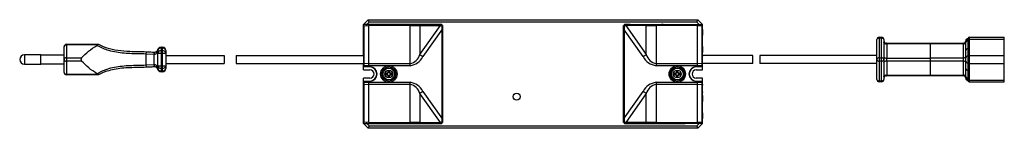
# Paper-space layout '_Vorderseite' of a CAD drawing. Header units: millimetres. Extents: x -220 to 202, y -23 to 23.
import ezdxf

# ---------------------------------------------------------------- set-up
doc = ezdxf.new("R2010")
doc.units = ezdxf.units.MM

psp = doc.layouts.new('_Vorderseite')

# ---------------------------------------------------------------- linework, layer by layer
at = {"color": 7, "linetype": 'Continuous', "lineweight": 25}
for p, q in [((-72.5, 21.25), (-70.5, 23.25)), ((-72.5, 7.9), (-72.5, 21.25)), ((-39, 21.25), (-72.5, 21.25)), ((-71.2, 21.25), (-71.2, 20.68)), ((-70.09, 22.25), (-71.09, 21.25)), ((-70.09, 22.25), (-70.5, 23.25)), ((-70.5, 23.25), (70.5, 23.25)), ((70.09, 22.25), (-70.09, 22.25)), ((-65, 21.25), (-65, 20.69)), ((-63.9, 21.25), (-63.9, 20.69)), ((-59.6, 21.25), (-59.6, 20.69)), ((-58.5, 21.25), (-58.5, 20.69)), ((-55.7, 20.69), (-55.7, 21.25)), ((-54.9, 21.15), (-55.7, 21.15)), ((-54.9, 21.25), (-54.9, 20.69)), ((-41.5, 20.7), (-41.5, 21.25)), ((-41.5, 21.15), (-39.1, 21.15)), ((-40.1, 21.15), (-40.1, 20.71)), ((-39.1, 20.71), (-39.1, 21.15)), ((-39, 21.25), (-39, -21.25)), ((39, 21.25), (72.5, 21.25)), ((39, 21.25), (39, -21.25)), ((41.5, 21.15), (39.1, 21.15)), ((39.1, 21.15), (39.1, 20.71)), ((40.1, 20.71), (40.1, 21.15)), ((41.5, 21.25), (41.5, 20.7)), ((54.9, 20.69), (54.9, 21.25)), ((55.7, 21.15), (54.9, 21.15)), ((55.7, 21.25), (55.7, 20.69)), ((58.5, 20.69), (58.5, 21.25)), ((59.6, 21.25), (59.6, 20.69)), ((63.9, 20.69), (63.9, 21.25)), ((65, 21.25), (65, 20.69)), ((70.09, 22.25), (70.5, 23.25)), ((71.09, 21.25), (70.09, 22.25)), ((70.5, 23.25), (72.5, 21.25)), ((71.2, 20.68), (71.2, 21.25)), ((72.5, 7.9), (72.5, 21.25)), ((-72.22, 20.66), (-72.5, 20.52)), ((-72.22, 20.66), (-70.35, 20.69)), ((-72.18, 4.33), (-72.22, 20.66)), ((-70.35, 20.69), (-70.32, 4.45)), ((-52.59, 20.69), (-70.35, 20.69)), ((-41.5, 20.75), (-54.9, 20.75)), ((-52.59, 3.55), (-52.59, 20.69)), ((-52.59, 20.69), (-48.37, 20.69)), ((-48.37, 8.32), (-39.62, 20.71)), ((-48.37, 20.69), (-39.62, 20.71)), ((-48.37, 20.69), (-48.37, 8.32)), ((-38.67, 19.36), (-47.11, 7.42)), ((-38.67, 20.71), (-38.67, -20.71)), ((38.67, -20.71), (38.67, 20.71)), ((47.11, 7.42), (38.67, 19.36)), ((39.62, 20.71), (48.37, 8.32)), ((48.37, 20.69), (39.62, 20.71)), ((54.9, 20.75), (41.5, 20.75)), ((48.37, 8.32), (48.37, 20.69)), ((48.37, 20.69), (52.59, 20.69)), ((52.59, 20.69), (52.59, 3.55)), ((70.35, 20.69), (52.59, 20.69)), ((70.32, 4.45), (70.35, 20.69)), ((70.35, 20.69), (72.22, 20.66)), ((72.22, 20.66), (72.18, 4.33)), ((72.5, 20.52), (72.22, 20.66)), ((-199.5, 12.7), (-199.5, -0.3)), ((-199.5, 12.7), (-185.9, 12.7)), ((-72.41, 16.6), (-72.41, 11.7)), ((72.41, 11.7), (72.41, 16.6)), ((147, -2.3), (147, 14.7)), ((148, 15.7), (148, -3.3)), ((148, 15.7), (149, 15.7)), ((149, 15.37), (148, 15.37)), ((149, -3.3), (149, 15.7)), ((150, 14.7), (150, -2.3)), ((151, 13.2), (184, 13.2)), ((170, 12.84), (151.26, 12.84)), ((151.26, 12.84), (151.26, 6.84)), ((170, -0.8), (170, 13.2)), ((184, 12.87), (170, 12.87)), ((184, -0.8), (184, 13.2)), ((184.99, 13.44), (185, 13.97)), ((185, 10.02), (184.99, 13.44)), ((186, 14.61), (185.98, 14.06)), ((186, -2.8), (186, 15.2)), ((186, 14.61), (186, 14.61)), ((186.5, 15.7), (186.5, -3.3)), ((186.5, 15.7), (201.5, 15.7)), ((186.5, 14.97), (201.5, 14.97)), ((201.5, -3.3), (201.5, 15.7)), ((-200.5, 0.7), (-200.5, 11.7)), ((-186.28, 12.43), (-199.5, 12.43)), ((-186.5, 12.26), (-186.28, 12.43)), ((-165.47, 9.54), (-165.5, 8.54)), ((-165.5, 8.54), (-165.5, 3.86)), ((-162.08, 8.35), (-165.5, 8.54)), ((-162, 9.35), (-162.08, 8.35)), ((-161.95, 9.34), (-162, 8.34)), ((-160.5, 10), (-160.52, 10)), ((-160.5, 2.4), (-160.5, 10)), ((-160.5, 8.88), (-157, 8.88)), ((-159, 11.5), (-159, 0.9)), ((-159, 11.5), (-158.5, 11.5)), ((-158.5, 11.06), (-159, 11.06)), ((-159, 9.94), (-158.5, 9.94)), ((-158.5, 0.9), (-158.5, 11.5)), ((-157, 10), (-157, 2.4)), ((185, 2.38), (185, 10.02)), ((-210.5, 8.2), (-217.5, 8.2)), ((-217.5, 8.2), (-217.5, 4.2)), ((-210.5, 4.2), (-210.5, 8.2)), ((-200.5, 8.1), (-210.5, 8.1)), ((-210.5, 4.3), (-200.5, 4.3)), ((-199.5, 6.93), (-193.01, 6.93)), ((-193.01, 5.47), (-199.5, 5.47)), ((-162, 4.06), (-162, 8.34)), ((-157, 7.9), (-132, 7.9)), ((-157, 4.5), (-132, 4.5)), ((-132, 7.9), (-132, 4.5)), ((-127, 7.9), (-72.38, 7.9)), ((-127, 7.9), (-127, 4.5)), ((-127, 4.5), (-72.38, 4.5)), ((-72.5, 1.8), (-72.5, 4.5)), ((-70.32, 4.45), (-72.18, 4.33)), ((-72.18, 3.55), (-72.18, 4.33)), ((-70.32, 4.45), (-70.32, 3.55)), ((-70.32, 4.45), (-52.59, 4.45)), ((-48.37, 8.32), (-47.11, 7.42)), ((47.11, 7.42), (48.37, 8.32)), ((52.59, 4.45), (70.32, 4.45)), ((70.32, 3.55), (70.32, 4.45)), ((72.18, 4.33), (70.32, 4.45)), ((72.18, 4.33), (72.18, 3.55)), ((94, 7.9), (72.38, 7.9)), ((94, 4.5), (72.38, 4.5)), ((72.5, 1.8), (72.5, 4.5)), ((94, 4.5), (94, 7.9)), ((147, 7.9), (97, 7.9)), ((97, 7.9), (97, 4.5)), ((147, 4.5), (97, 4.5)), ((148, 6.87), (149, 6.87)), ((149, 5.53), (148, 5.53)), ((151.26, 6.84), (170, 6.84)), ((170, 5.56), (151.26, 5.56)), ((151.26, 5.56), (151.26, -0.44)), ((170, 6.87), (184, 6.87)), ((184, 5.53), (170, 5.53)), ((186.5, 7.97), (201.5, 7.97)), ((186.5, 4.43), (201.5, 4.43)), ((-217.5, 4.2), (-210.5, 4.2)), ((-186.28, -0.03), (-186.5, 0.14)), ((-165.5, 3.86), (-162.08, 4.05)), ((-165.5, 3.86), (-165.47, 2.86)), ((-162.08, 4.05), (-162, 3.05)), ((-162, 4.06), (-161.95, 3.06)), ((-160.5, 2.4), (-160.52, 2.4)), ((-160.5, 3.52), (-157, 3.52)), ((-158.5, 2.46), (-159, 2.46)), ((-159, 1.34), (-158.5, 1.34)), ((-158.5, 0.9), (-159, 0.9)), ((-69.67, 3), (-72.5, 3)), ((-72.5, 1.8), (-69.8, 1.8)), ((-52.59, 3.55), (-72.18, 3.55)), ((-72.18, 3), (-72.18, 3.55)), ((-70.32, 3.55), (-70.32, 3)), ((-62.31, 0.4), (-63.07, 0.3)), ((-63.07, 0.3), (-63.07, -0.3)), ((-62.9, 0.15), (-63.07, 0.3)), ((-62.2, 0.24), (-62.9, 0.15)), ((-62.9, 0.15), (-62.9, -0.15)), ((-62.2, 0.24), (-62.31, 0.4)), ((-61.97, 1.4), (-62.07, 0.63)), ((-61.91, 0.52), (-62.07, 0.63)), ((-61.37, 1.4), (-61.97, 1.4)), ((-61.82, 1.22), (-61.97, 1.4)), ((-61.82, 1.22), (-61.91, 0.52)), ((-61.53, 1.22), (-61.82, 1.22)), ((-61.53, 1.22), (-61.37, 1.4)), ((-61.44, 0.52), (-61.53, 1.22)), ((-61.44, 0.52), (-61.27, 0.63)), ((-61.27, 0.63), (-61.37, 1.4)), ((-61.15, 0.24), (-61.04, 0.4)), ((-60.45, 0.15), (-61.15, 0.24)), ((-60.27, 0.3), (-61.04, 0.4)), ((-60.45, 0.15), (-60.27, 0.3)), ((-60.45, -0.15), (-60.45, 0.15)), ((-60.27, -0.3), (-60.27, 0.3)), ((72.18, 3.55), (52.59, 3.55)), ((61.04, 0.4), (60.27, 0.3)), ((60.27, 0.3), (60.27, -0.3)), ((60.45, 0.15), (60.27, 0.3)), ((61.15, 0.24), (60.45, 0.15)), ((60.45, 0.15), (60.45, -0.15)), ((61.15, 0.24), (61.04, 0.4)), ((61.37, 1.4), (61.27, 0.63)), ((61.44, 0.52), (61.27, 0.63)), ((61.97, 1.4), (61.37, 1.4)), ((61.53, 1.22), (61.37, 1.4)), ((61.53, 1.22), (61.44, 0.52)), ((61.82, 1.22), (61.53, 1.22)), ((61.82, 1.22), (61.97, 1.4)), ((61.91, 0.52), (61.82, 1.22)), ((61.91, 0.52), (62.07, 0.63)), ((62.07, 0.63), (61.97, 1.4)), ((62.2, 0.24), (62.31, 0.4)), ((62.9, 0.15), (62.2, 0.24)), ((63.07, 0.3), (62.31, 0.4)), ((62.9, 0.15), (63.07, 0.3)), ((62.9, -0.15), (62.9, 0.15)), ((63.07, -0.3), (63.07, 0.3)), ((72.5, 3), (69.67, 3)), ((69.8, 1.8), (72.5, 1.8)), ((70.32, 3), (70.32, 3.55)), ((72.18, 3.55), (72.18, 3)), ((184.99, -1.04), (185, 2.38)), ((-199.5, -0.03), (-186.28, -0.03)), ((-185.9, -0.3), (-199.5, -0.3)), ((-72.5, -21.25), (-72.5, -1.8)), ((-69.8, -1.8), (-72.5, -1.8)), ((-72.5, -3), (-69.67, -3)), ((-72.18, -3.55), (-72.18, -3)), ((-72.18, -4.33), (-72.18, -3.55)), ((-72.18, -3.55), (-52.59, -3.55)), ((-70.32, -3), (-70.32, -3.55)), ((-70.32, -3.55), (-70.32, -4.45)), ((-62.9, -0.15), (-63.07, -0.3)), ((-63.07, -0.3), (-62.31, -0.4)), ((-62.9, -0.15), (-62.2, -0.24)), ((-62.2, -0.24), (-62.31, -0.4)), ((-61.91, -0.52), (-62.07, -0.63)), ((-62.07, -0.63), (-61.97, -1.4)), ((-61.82, -1.22), (-61.97, -1.4)), ((-61.97, -1.4), (-61.37, -1.4)), ((-61.91, -0.52), (-61.82, -1.22)), ((-61.82, -1.22), (-61.53, -1.22)), ((-61.53, -1.22), (-61.44, -0.52)), ((-61.53, -1.22), (-61.37, -1.4)), ((-61.44, -0.52), (-61.27, -0.63)), ((-61.37, -1.4), (-61.27, -0.63)), ((-61.15, -0.24), (-60.45, -0.15)), ((-61.15, -0.24), (-61.04, -0.4)), ((-61.04, -0.4), (-60.27, -0.3)), ((-60.45, -0.15), (-60.27, -0.3)), ((-52.59, -20.69), (-52.59, -3.55)), ((52.59, -3.55), (72.18, -3.55)), ((52.59, -3.55), (52.59, -20.69)), ((60.45, -0.15), (60.27, -0.3)), ((60.27, -0.3), (61.04, -0.4)), ((60.45, -0.15), (61.15, -0.24)), ((61.15, -0.24), (61.04, -0.4)), ((61.44, -0.52), (61.27, -0.63)), ((61.27, -0.63), (61.37, -1.4)), ((61.53, -1.22), (61.37, -1.4)), ((61.37, -1.4), (61.97, -1.4)), ((61.44, -0.52), (61.53, -1.22)), ((61.53, -1.22), (61.82, -1.22)), ((61.82, -1.22), (61.91, -0.52)), ((61.82, -1.22), (61.97, -1.4)), ((61.91, -0.52), (62.07, -0.63)), ((61.97, -1.4), (62.07, -0.63)), ((62.2, -0.24), (62.9, -0.15)), ((62.2, -0.24), (62.31, -0.4)), ((62.31, -0.4), (63.07, -0.3)), ((62.9, -0.15), (63.07, -0.3)), ((69.67, -3), (72.5, -3)), ((72.5, -1.8), (69.8, -1.8)), ((70.32, -3.55), (70.32, -3)), ((70.32, -4.45), (70.32, -3.55)), ((72.18, -3), (72.18, -3.55)), ((72.18, -3.55), (72.18, -4.33)), ((72.5, -21.25), (72.5, -1.8)), ((148, -2.97), (149, -2.97)), ((149, -3.3), (148, -3.3)), ((184, -0.8), (151, -0.8)), ((151.26, -0.44), (170, -0.44)), ((170, -0.47), (184, -0.47)), ((185, -1.57), (184.99, -1.04)), ((185.98, -1.66), (186, -2.21)), ((186, -2.21), (186, -2.21)), ((186.5, -2.57), (201.5, -2.57)), ((186.5, -3.3), (201.5, -3.3)), ((-72.5, -4.5), (-72.38, -4.5)), ((-72.38, -7.9), (-72.5, -7.9)), ((-72.22, -20.66), (-72.18, -4.33)), ((-72.18, -4.33), (-70.32, -4.45)), ((-70.32, -4.45), (-70.35, -20.69)), ((-52.59, -4.45), (-70.32, -4.45)), ((-47.11, -7.42), (-48.37, -8.32)), ((-39.62, -20.71), (-48.37, -8.32)), ((-48.37, -8.32), (-48.37, -20.69)), ((-47.11, -7.42), (-38.67, -19.36)), ((38.67, -19.36), (47.11, -7.42)), ((48.37, -8.32), (39.62, -20.71)), ((48.37, -8.32), (47.11, -7.42)), ((48.37, -20.69), (48.37, -8.32)), ((70.32, -4.45), (52.59, -4.45)), ((70.32, -4.45), (72.18, -4.33)), ((70.35, -20.69), (70.32, -4.45)), ((72.18, -4.33), (72.22, -20.66)), ((72.38, -4.5), (72.5, -4.5)), ((72.5, -7.9), (72.38, -7.9)), ((-72.41, -11.7), (-72.41, -16.6)), ((72.41, -16.6), (72.41, -11.7)), ((-72.5, -20.52), (-72.22, -20.66)), ((-70.35, -20.69), (-72.22, -20.66)), ((-71.2, -20.68), (-71.2, -21.25)), ((-70.35, -20.69), (-52.59, -20.69)), ((-65, -21.25), (-65, -20.69)), ((-63.9, -21.15), (-63.9, -20.69)), ((-59.6, -21.15), (-59.6, -20.69)), ((-58.5, -21.15), (-58.5, -20.69)), ((-55.7, -21.15), (-55.7, -20.69)), ((-54.9, -20.69), (-54.9, -21.15)), ((-54.9, -20.75), (-41.5, -20.75)), ((-48.37, -20.69), (-52.59, -20.69)), ((-48.37, -20.69), (-39.62, -20.71)), ((-41.5, -21.15), (-41.5, -20.7)), ((-40.1, -20.71), (-40.1, -21.15)), ((-39.1, -21.15), (-39.1, -20.71)), ((39.1, -20.71), (39.1, -21.15)), ((48.37, -20.69), (39.62, -20.71)), ((40.1, -21.15), (40.1, -20.71)), ((41.5, -20.7), (41.5, -21.15)), ((41.5, -20.75), (54.9, -20.75)), ((52.59, -20.69), (48.37, -20.69)), ((52.59, -20.69), (70.35, -20.69)), ((54.9, -21.15), (54.9, -20.69)), ((55.7, -20.69), (55.7, -21.15)), ((58.5, -21.15), (58.5, -20.69)), ((59.6, -20.69), (59.6, -21.15)), ((63.9, -21.15), (63.9, -20.69)), ((65, -20.69), (65, -21.25)), ((72.22, -20.66), (70.35, -20.69)), ((71.2, -21.25), (71.2, -20.68)), ((72.22, -20.66), (72.5, -20.52)), ((-72.5, -21.25), (-39, -21.25)), ((-70.5, -23.25), (-72.5, -21.25)), ((-71.09, -21.25), (-70.09, -22.25)), ((-70.09, -22.25), (-70.5, -23.25)), ((70.5, -23.25), (-70.5, -23.25)), ((-70.09, -22.25), (70.09, -22.25)), ((-65, -21.15), (-39.1, -21.15)), ((72.5, -21.25), (39, -21.25)), ((39.1, -21.15), (65, -21.15)), ((70.09, -22.25), (71.09, -21.25)), ((70.09, -22.25), (70.5, -23.25)), ((72.5, -21.25), (70.5, -23.25))]:
    psp.add_line(p, q, dxfattribs=at)
at = {"color": 7, "linetype": 'Continuous', "lineweight": 25, "flags": 128}
for points in [[(-39.62, 20.71), (-39.15, 20.71), (-38.67, 20.71)], [(38.67, 20.71), (39.15, 20.71), (39.62, 20.71)], [(151.26, 12.84), (151.03, 12.82), (150.8, 12.83), (150.59, 12.88), (150.39, 12.96), (150.23, 13.06), (150.1, 13.19), (150.03, 13.34), (150, 13.49)], [(151.26, 12.84), (151.21, 12.99), (151.14, 13.11), (151.07, 13.18), (151, 13.2)], [(150, 7.49), (150.03, 7.34), (150.1, 7.19), (150.23, 7.06), (150.39, 6.96), (150.59, 6.88), (150.8, 6.83), (151.03, 6.82), (151.26, 6.84)], [(150, 4.91), (150.03, 5.06), (150.1, 5.21), (150.23, 5.34), (150.39, 5.44), (150.59, 5.52), (150.8, 5.57), (151.03, 5.58), (151.26, 5.56)], [(150, -1.09), (150.03, -0.94), (150.1, -0.79), (150.23, -0.66), (150.39, -0.56), (150.59, -0.48), (150.8, -0.43), (151.03, -0.42), (151.26, -0.44)], [(151, -0.8), (151.07, -0.78), (151.14, -0.71), (151.21, -0.59), (151.26, -0.44)], [(-38.67, -20.71), (-39.15, -20.71), (-39.62, -20.71)], [(39.62, -20.71), (39.15, -20.71), (38.67, -20.71)]]:
    psp.add_lwpolyline(points, dxfattribs=at)
at = {"color": 7, "linetype": 'Continuous', "lineweight": 25}
for centre, radius in [((-61.67, 0), 3.5), ((-61.67, 0), 3), ((-61.67, 0), 2.5), ((-61.67, 0), 1.7), ((61.67, 0), 3.5), ((61.67, 0), 3), ((61.67, 0), 2.5), ((61.67, 0), 1.7), ((-7, -9.7), 1.5)]:
    psp.add_circle(centre, radius, dxfattribs=at)
for centre, radius, start, end in [((-90.38, 17.22), 17.97, 358.0097, 5.9903), ((90.38, 17.22), 17.97, 174.0097, 181.9903), ((-199.5, 11.7), 1, 90, 180), ((148, 14.7), 1, 90, 180), ((147.86, 14.49), 0.886, 80.9656, 166.3629), ((149, 14.7), 1, 0, 90), ((149.14, 14.49), 0.886, 13.6371, 99.0344), ((151, 14.2), 1, 180, 270), ((184, 14.2), 1, 270, 0), ((184.11, 13.81), 0.95, 263.0751, 337.3654), ((185.89, 13.11), 0.953, 84.1497, 159.7743), ((186, 14.2), 1, 90, 180), ((186, 14.2), 0.998, 89.9063, 179.906), ((185.86, 13.72), 0.899, 81.5208, 164.1103), ((-124.65, 10.73), 310.65, 359.9989, 0.6138), ((186.5, 15.2), 0.5, 90, 180), ((186.44, 14.53), 0.446, 81.9505, 168.5782), ((-199.62, 11.54), 0.898, 82.5959, 169.8715), ((-161.88, 10.84), 1.5, 265.3326, 267.2413), ((-159.66, 10.05), 0.855, 160.3947, 183.3228), ((-159, 10), 1.5, 90, 180), ((-159.19, 9.73), 1.34, 81.9505, 168.5782), ((-159.19, 8.61), 1.34, 81.9505, 168.5782), ((-158.5, 10), 1.5, 0, 90), ((-158.31, 9.73), 1.34, 11.4218, 98.0495), ((-158.31, 8.61), 1.34, 11.4218, 98.0495), ((-90.38, 11.08), 17.97, 354.0097, 1.9903), ((90.38, 11.08), 17.97, 178.0097, 185.9903), ((185.87, 9.84), 0.893, 81.9505, 168.5782), ((-217.5, 6.2), 2, 90, 270), ((-199.62, 6.04), 0.898, 82.5959, 169.8715), ((-199.62, 6.36), 0.898, 190.1285, 277.4041), ((-161.88, 10.84), 2.5, 265.3326, 267.2413), ((-91.37, 6.2), 19.06, 354.8839, 5.1161), ((-53.96, 10.18), 5.89, 283.5096, 341.5912), ((-53.64, 10.86), 7.39, 278.2427, 332.2548), ((53.64, 10.86), 7.39, 207.7452, 261.7573), ((53.96, 10.18), 5.89, 198.4088, 256.4904), ((91.37, 6.2), 19.06, 174.8839, 185.1161), ((147.86, 5.99), 0.886, 80.9656, 166.3629), ((147.86, 6.41), 0.886, 193.6371, 279.0344), ((149.14, 5.99), 0.886, 13.6371, 99.0344), ((149.14, 6.41), 0.886, 260.9656, 346.3629), ((148.74, 6.2), 2.6, 345.6733, 14.3267), ((184.14, 7.74), 0.886, 260.9656, 346.3629), ((184.14, 4.66), 0.886, 13.6371, 99.0344), ((185.87, 6.73), 0.893, 81.9505, 168.5782), ((185.87, 5.67), 0.893, 191.4218, 278.0495), ((186.44, 7.53), 0.446, 81.9505, 168.5782), ((186.44, 4.87), 0.446, 191.4218, 278.0495), ((-199.62, 0.86), 0.898, 190.1285, 277.4041), ((-199.5, 0.7), 1, 180, 270), ((-161.88, 1.56), 2.5, 92.7587, 94.6674), ((-161.88, 1.56), 1.5, 92.7587, 94.6674), ((-159.66, 2.35), 0.855, 176.6772, 199.6053), ((-159.19, 3.79), 1.34, 191.4218, 278.0495), ((-159.19, 2.67), 1.34, 191.4218, 278.0495), ((-159, 2.4), 1.5, 180, 270), ((-158.31, 3.79), 1.34, 261.9505, 348.5782), ((-158.31, 2.67), 1.34, 261.9505, 348.5782), ((-158.5, 2.4), 1.5, 270, 0), ((-69.8, 0), 3, 270, 90), ((-69.8, 0), 1.8, 270, 90), ((-69.67, 0), 3, 270, 90), ((-61.67, 0), 0.75, 122.231, 147.769), ((-61.67, 0), 0.574, 114.3787, 155.6213), ((-61.67, 0), 0.574, 24.3787, 65.6213), ((-61.67, 0), 0.75, 32.231, 57.769), ((61.67, 0), 0.75, 122.231, 147.769), ((61.67, 0), 0.574, 114.3787, 155.6213), ((61.67, 0), 0.574, 24.3787, 65.6213), ((61.67, 0), 0.75, 32.231, 57.769), ((69.67, 0), 3, 90, 270), ((69.8, 0), 3, 90, 270), ((69.8, 0), 1.8, 90, 270), ((185.87, 2.56), 0.893, 191.4218, 278.0495), ((-124.65, 1.67), 310.65, 359.3862, 0.0011), ((-61.67, 0), 0.75, 212.231, 237.769), ((-61.67, 0), 0.574, 204.3787, 245.6213), ((-61.67, 0), 0.574, 294.3787, 335.6213), ((-61.67, 0), 0.75, 302.231, 327.769), ((-53.64, -10.86), 7.39, 27.7452, 81.7573), ((53.64, -10.86), 7.39, 98.2427, 152.2548), ((61.67, 0), 0.75, 212.231, 237.769), ((61.67, 0), 0.574, 204.3787, 245.6213), ((61.67, 0), 0.574, 294.3787, 335.6213), ((61.67, 0), 0.75, 302.231, 327.769), ((147.86, -2.09), 0.886, 193.6371, 279.0344), ((148, -2.3), 1, 180, 270), ((149.14, -2.09), 0.886, 260.9656, 346.3629), ((149, -2.3), 1, 270, 0), ((151, -1.8), 1, 90, 180), ((184.11, -1.41), 0.95, 22.6346, 96.9249), ((184, -1.8), 1, 0, 90), ((185.89, -0.71), 0.953, 200.2257, 275.8503), ((185.86, -1.32), 0.899, 195.8897, 278.4792), ((186, -1.8), 0.998, 180.094, 270.0937), ((186, -1.8), 1, 180, 270), ((186.44, -2.13), 0.446, 191.4218, 278.0495), ((186.5, -2.8), 0.5, 180, 270), ((-91.37, -6.2), 19.06, 354.8839, 5.1161), ((-53.96, -10.18), 5.89, 18.4088, 76.4904), ((53.96, -10.18), 5.89, 103.5096, 161.5912), ((91.37, -6.2), 19.06, 174.8839, 185.1161), ((-90.38, -11.08), 17.97, 358.0097, 5.9903), ((90.38, -11.08), 17.97, 174.0097, 181.9903), ((-90.38, -17.22), 17.97, 354.0097, 1.9903), ((90.38, -17.22), 17.97, 178.0097, 185.9903)]:
    psp.add_arc(centre, radius, start, end, dxfattribs=at)
for points, knots in [([(-186.28, 12.43), (-186.21, 12.51), (-186.08, 12.66), (-185.96, 12.69), (-185.9, 12.7)], [0, 0, 0, 0, 0.497156, 1, 1, 1, 1]), ([(-185.9, 12.7), (-185.84, 12.7), (-185.77, 12.7), (-185.75, 12.7), (-185.75, 12.7)], [0, 0, 0, 0, 0.676885, 1, 1, 1, 1]), ([(-185.75, 12.7), (-185.75, 12.7), (-184.64, 12.12), (-182.05, 11.04), (-177.54, 10.06), (-173.02, 9.72), (-168.96, 9.63), (-166.63, 9.57), (-165.47, 9.54)], [0, 0, 0, 0, 0.000003, 0.200078, 0.433495, 0.676348, 0.837779, 1, 1, 1, 1]), ([(185, 13.97), (185, 13.98), (185, 14.04), (185, 14.15), (185, 14.18), (185, 14.2)], [0, 0, 0, 0, 0.042141, 0.519113, 1, 1, 1, 1]), ([(186, 15.19), (186, 15.16), (186, 15.08), (186, 14.77), (186, 14.61)], [0, 0, 0, 0, 0.478979, 1, 1, 1, 1]), ([(-193.01, 6.93), (-192.07, 7.89), (-190.16, 9.81), (-187.73, 11.44), (-186.5, 12.26)], [0, 0, 0, 0, 0.495727, 1, 1, 1, 1]), ([(-165.5, 8.54), (-165.5, 8.54), (-166.64, 8.58), (-168.93, 8.62), (-172.35, 8.7), (-175.72, 8.94), (-179, 9.41), (-181.91, 10.14), (-184.41, 11.14), (-185.8, 11.89), (-186.5, 12.26)], [0, 0, 0, 0, 0.000003, 0.152336, 0.304622, 0.456469, 0.608683, 0.760037, 0.879945, 1, 1, 1, 1]), ([(-165.47, 9.54), (-164.8, 9.51), (-163.64, 9.47), (-162.49, 9.38), (-162, 9.35)], [0, 0, 0, 0, 0.576457, 1, 1, 1, 1]), ([(-160.52, 10), (-160.56, 9.84), (-160.65, 9.46), (-160.94, 8.9), (-161.31, 8.53), (-161.59, 8.4), (-161.8, 8.34), (-161.92, 8.34), (-162, 8.34)], [0, 0, 0, 0, 0.250903, 0.56988, 0.763106, 0.872939, 0.910373, 1, 1, 1, 1]), ([(-161.95, 9.34), (-161.87, 9.34), (-161.66, 9.34), (-161.46, 9.4), (-161.21, 9.49), (-160.88, 9.68), (-160.59, 10.04), (-160.51, 10.24), (-160.47, 10.34)], [0, 0, 0, 0, 0.083182, 0.203538, 0.221684, 0.406413, 0.720165, 1, 1, 1, 1]), ([(-160.44, 10.42), (-160.44, 10.42), (-160.48, 10.28), (-160.5, 10.14), (-160.52, 10)], [0, 0, 0, 0, 0.01724, 1, 1, 1, 1]), ([(-160.47, 10.34), (-160.46, 10.36), (-160.45, 10.39), (-160.44, 10.42), (-160.44, 10.42)], [0, 0, 0, 0, 0.972708, 1, 1, 1, 1]), ([(-193.01, 6.93), (-193.07, 6.86), (-193.18, 6.72), (-193.27, 6.44), (-193.3, 6.16), (-193.25, 5.89), (-193.16, 5.65), (-193.06, 5.53), (-193.01, 5.47)], [0, 0, 0, 0, 0.196781, 0.362083, 0.528152, 0.676609, 0.827717, 1, 1, 1, 1]), ([(-186.5, 0.14), (-187.71, 0.95), (-190.14, 2.57), (-192.05, 4.5), (-193.01, 5.47)], [0, 0, 0, 0, 0.49505, 1, 1, 1, 1]), ([(-186.5, 0.14), (-185.8, 0.51), (-184.41, 1.26), (-181.91, 2.26), (-179, 2.99), (-175.72, 3.46), (-172.51, 3.68), (-169.1, 3.78), (-166.81, 3.82), (-165.5, 3.86), (-165.5, 3.86)], [0, 0, 0, 0, 0.1200548, 0.2399631, 0.3913171, 0.5435314, 0.6953777, 0.8255176, 0.9999973, 1, 1, 1, 1]), ([(-165.47, 2.86), (-166.63, 2.83), (-168.96, 2.77), (-172.42, 2.7), (-175.82, 2.47), (-179.11, 2.01), (-182.5, 1.18), (-184.64, 0.28), (-185.75, -0.3), (-185.75, -0.3)], [0, 0, 0, 0, 0.161807, 0.323558, 0.48241, 0.641655, 0.79998, 0.999997, 1, 1, 1, 1]), ([(-162, 3.05), (-162.67, 3.01), (-163.82, 2.92), (-164.98, 2.88), (-165.47, 2.86)], [0, 0, 0, 0, 0.576511, 1, 1, 1, 1]), ([(-162, 4.06), (-161.92, 4.06), (-161.72, 4.06), (-161.51, 3.97), (-161.26, 3.81), (-160.94, 3.5), (-160.65, 2.94), (-160.56, 2.56), (-160.52, 2.4)], [0, 0, 0, 0, 0.089653, 0.215275, 0.236676, 0.429957, 0.749025, 1, 1, 1, 1]), ([(-160.47, 2.06), (-160.51, 2.16), (-160.59, 2.36), (-160.88, 2.72), (-161.26, 2.94), (-161.54, 3.02), (-161.75, 3.06), (-161.87, 3.06), (-161.95, 3.06)], [0, 0, 0, 0, 0.279757, 0.59342, 0.778096, 0.882483, 0.916842, 1, 1, 1, 1]), ([(-160.52, 2.4), (-160.5, 2.26), (-160.48, 2.12), (-160.44, 1.98), (-160.44, 1.98)], [0, 0, 0, 0, 0.98276, 1, 1, 1, 1]), ([(-160.44, 1.98), (-160.44, 1.98), (-160.45, 2.01), (-160.46, 2.04), (-160.47, 2.06)], [0, 0, 0, 0, 0.027292, 1, 1, 1, 1]), ([(-185.9, -0.3), (-185.96, -0.29), (-186.08, -0.26), (-186.21, -0.11), (-186.28, -0.03)], [0, 0, 0, 0, 0.498401, 1, 1, 1, 1]), ([(-185.75, -0.3), (-185.76, -0.3), (-185.79, -0.3), (-185.87, -0.3), (-185.9, -0.3)], [0, 0, 0, 0, 0.67392, 1, 1, 1, 1]), ([(185, -1.8), (185, -1.78), (185, -1.75), (185, -1.63), (185, -1.57)], [0, 0, 0, 0, 0.481064, 1, 1, 1, 1]), ([(186, -2.21), (186, -2.37), (186, -2.68), (186, -2.76), (186, -2.79)], [0, 0, 0, 0, 0.521021, 1, 1, 1, 1])]:
    psp.add_open_spline(points, degree=3, knots=knots, dxfattribs=at)

doc.saveas('drawing.dxf')
